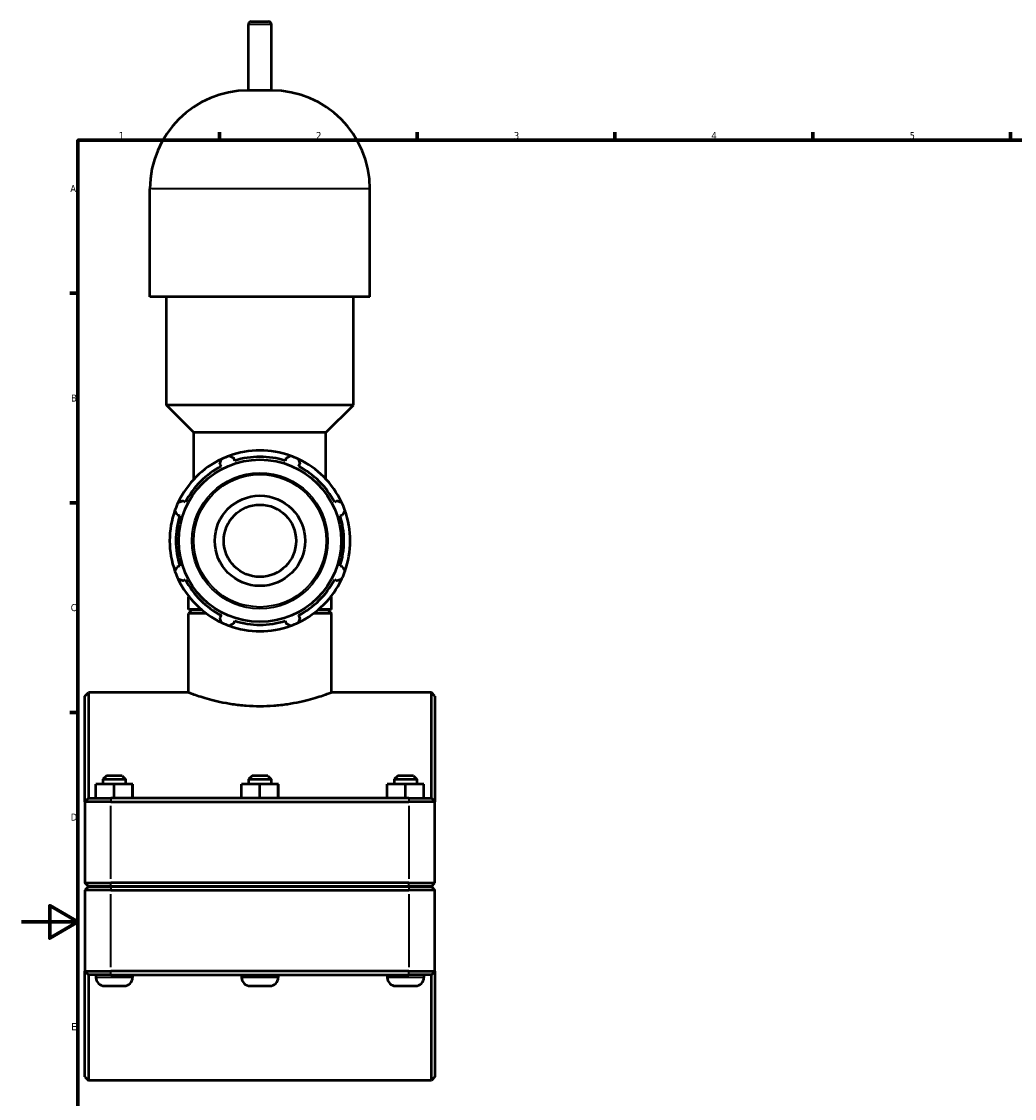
# Model space of a CAD drawing. Header units: millimetres. Extents: x 0 to 1028, y -29 to 1458.
# Tile 2 of 9: x 0 to 352, y 234 to 616. Entities that reach past the tile are written whole.
import ezdxf

# ---------------------------------------------------------------- set-up
doc = ezdxf.new("R2010")
doc.units = ezdxf.units.MM
for name, color, linetype, lineweight in [('Border (ISO)', 7, 'Continuous', 70), ('Visible (ISO)', 7, 'Continuous', 50), ('Visible Narrow (ISO)', 7, 'Continuous', 35)]:
    doc.layers.add(name, color=color, linetype=linetype, lineweight=lineweight)
doc.styles.add('Note Text (ISO)', font='tahoma.ttf')

# ---------------------------------------------------------------- blocks, each defined once
blk = doc.blocks.new('Borders Default Border')
at = {"layer": 'Border (ISO)'}
for p, q in [((70.08, 574), (70.08, 576.9)), ((140.17, 574), (140.17, 576.9)), ((210.25, 574), (210.25, 576.9)), ((280.33, 574), (280.33, 576.9)), ((350.42, 574), (350.42, 576.9)), ((20, 519.75), (17.1, 519.75)), ((20, 445.5), (17.1, 445.5)), ((20, 371.25), (17.1, 371.25))]:
    blk.add_line(p, q, dxfattribs=at)
at = {"layer": 'Border (ISO)', "flags": 128}
for points in [[(20, 20), (20, 574), (821, 574), (821, 20), (20, 20)], [(0, 297), (20, 297), (10, 302.77), (10, 291.23), (20, 297)]]:
    blk.add_lwpolyline(points, dxfattribs=at)
at = {"layer": 'Border (ISO)', "color": 232, "true_color": 0xca0064, "char_height": 2.5, "attachment_point": 7, "style": 'Note Text (ISO)'}
for s, insert in [('1', (34.48, 574.4)), ('2', (104.37, 574.4)), ('3', (174.43, 574.35)), ('4', (244.42, 574.4)), ('5', (314.64, 574.35)), ('A', (17.29, 555.62)), ('B', (17.59, 481.38)), ('C', (17.43, 407.08)), ('D', (17.43, 332.88)), ('E', (17.64, 258.63))]:
    blk.add_mtext(s, dxfattribs=dict(at, insert=insert))

msp = doc.modelspace()

# ---------------------------------------------------------------- linework, layer by layer
at = {"layer": 'Visible (ISO)'}
for p, q in [((80.364, 591.652), (80.364, 615.052)), ((81.364, 616.052), (87.553, 616.052)), ((88.553, 591.652), (88.553, 615.052)), ((88.553, 591.652), (80.364, 591.652)), ((45.507, 518.452), (45.507, 556.795)), ((123.411, 518.452), (123.411, 556.795)), ((123.411, 518.452), (45.507, 518.452)), ((51.349, 480.11), (51.349, 518.452)), ((117.568, 480.11), (117.568, 518.452)), ((117.568, 480.11), (51.349, 480.11)), ((61.087, 470.372), (51.349, 480.11)), ((107.83, 470.372), (117.568, 480.11)), ((107.83, 470.372), (61.087, 470.372)), ((61.087, 453.911), (61.087, 470.372)), ((107.83, 453.911), (107.83, 470.372)), ((70.274, 459.301), (70.717, 458.45)), ((75.51, 460.435), (75.221, 461.351)), ((93.696, 461.351), (93.408, 460.435)), ((98.2, 458.45), (98.643, 459.301)), ((58.061, 445.794), (57.21, 446.237)), ((111.708, 446.237), (110.856, 445.794)), ((55.16, 441.29), (56.076, 441.001)), ((112.841, 441.001), (113.757, 441.29)), ((56.076, 423.103), (55.16, 422.815)), ((113.757, 422.815), (112.841, 423.103)), ((57.21, 417.867), (58.061, 418.311)), ((110.856, 418.311), (111.708, 417.867)), ((59.399, 412.152), (59.14, 412.152)), ((59.14, 407.652), (59.14, 412.152)), ((109.777, 412.152), (109.518, 412.152)), ((109.777, 407.652), (109.777, 412.152)), ((63.755, 407.652), (59.14, 407.652)), ((60.39, 407.552), (59.14, 406.302)), ((59.14, 378.302), (59.14, 406.302)), ((65.46, 406.302), (59.14, 406.302)), ((60.39, 407.552), (63.873, 407.552)), ((70.717, 405.655), (70.274, 404.803)), ((98.643, 404.803), (98.2, 405.655)), ((109.777, 406.302), (103.457, 406.302)), ((105.044, 407.552), (108.527, 407.552)), ((109.777, 407.652), (105.162, 407.652)), ((108.527, 407.552), (109.777, 406.302)), ((109.777, 378.302), (109.777, 406.302)), ((75.221, 402.754), (75.51, 403.67)), ((93.408, 403.67), (93.696, 402.754)), ((22.459, 377.052), (23.709, 378.302)), ((23.709, 378.302), (23.709, 340.802)), ((59.14, 378.302), (23.709, 378.302)), ((145.209, 378.302), (109.777, 378.302)), ((145.209, 340.802), (145.209, 378.302)), ((146.459, 377.052), (145.209, 378.302)), ((22.459, 339.552), (22.459, 377.052)), ((146.459, 377.052), (146.459, 339.552)), ((30.109, 348.802), (28.859, 347.552)), ((28.859, 347.552), (36.859, 347.552)), ((28.859, 347.552), (28.859, 345.802)), ((35.609, 348.802), (30.109, 348.802)), ((35.609, 348.802), (36.859, 347.552)), ((36.859, 347.552), (36.859, 345.802)), ((81.709, 348.802), (80.459, 347.552)), ((80.459, 347.552), (88.459, 347.552)), ((80.459, 347.552), (80.459, 345.802)), ((87.209, 348.802), (81.709, 348.802)), ((87.209, 348.802), (88.459, 347.552)), ((88.459, 347.552), (88.459, 345.802)), ((133.309, 348.802), (132.059, 347.552)), ((132.059, 347.552), (140.059, 347.552)), ((132.059, 347.552), (132.059, 345.802)), ((138.809, 348.802), (133.309, 348.802)), ((138.809, 348.802), (140.059, 347.552)), ((140.059, 347.552), (140.059, 345.802)), ((26.339, 340.802), (26.339, 345.802)), ((32.818, 345.802), (26.339, 345.802)), ((32.818, 340.802), (32.818, 345.802)), ((39.338, 345.802), (32.818, 345.802)), ((39.338, 340.802), (39.338, 345.802)), ((39.379, 345.802), (39.338, 345.802)), ((39.379, 340.802), (39.379, 345.802)), ((77.939, 340.802), (77.939, 345.802)), ((84.418, 345.802), (77.939, 345.802)), ((84.418, 340.802), (84.418, 345.802)), ((90.938, 345.802), (84.418, 345.802)), ((90.938, 340.802), (90.938, 345.802)), ((90.979, 345.802), (90.938, 345.802)), ((90.979, 340.802), (90.979, 345.802)), ((129.539, 340.802), (129.539, 345.802)), ((136.018, 345.802), (129.539, 345.802)), ((136.018, 340.802), (136.018, 345.802)), ((142.538, 345.802), (136.018, 345.802)), ((142.538, 340.802), (142.538, 345.802)), ((142.579, 345.802), (142.538, 345.802)), ((142.579, 340.802), (142.579, 345.802)), ((23.709, 340.802), (22.459, 339.552)), ((23.709, 340.802), (31.659, 340.802)), ((137.259, 340.802), (31.659, 340.802)), ((137.259, 340.802), (145.209, 340.802)), ((145.209, 340.802), (146.459, 339.552)), ((31.659, 339.552), (22.459, 339.552)), ((22.459, 339.552), (22.459, 310.852)), ((31.659, 339.552), (137.259, 339.552)), ((146.459, 339.552), (137.259, 339.552)), ((146.459, 310.852), (146.459, 339.552)), ((23.709, 309.602), (22.459, 310.852)), ((22.459, 310.852), (31.659, 310.852)), ((23.709, 309.502), (22.459, 308.252)), ((31.659, 309.602), (23.709, 309.602)), ((23.709, 309.502), (31.659, 309.502)), ((26.359, 309.602), (26.359, 309.502)), ((137.259, 310.852), (31.659, 310.852)), ((31.659, 309.602), (137.259, 309.602)), ((137.259, 309.502), (31.659, 309.502)), ((39.359, 309.602), (39.359, 309.502)), ((77.959, 309.602), (77.959, 309.502)), ((90.959, 309.602), (90.959, 309.502)), ((129.559, 309.602), (129.559, 309.502)), ((137.259, 310.852), (146.459, 310.852)), ((145.209, 309.602), (137.259, 309.602)), ((137.259, 309.502), (145.209, 309.502)), ((142.559, 309.602), (142.559, 309.502)), ((145.209, 309.602), (146.459, 310.852)), ((145.209, 309.502), (146.459, 308.252)), ((31.659, 308.252), (22.459, 308.252)), ((22.459, 308.252), (22.459, 279.552)), ((31.659, 308.252), (137.259, 308.252)), ((146.459, 308.252), (137.259, 308.252)), ((146.459, 279.552), (146.459, 308.252)), ((22.459, 279.552), (31.659, 279.552)), ((22.459, 242.052), (22.459, 279.552)), ((23.709, 278.302), (22.459, 279.552)), ((137.259, 279.552), (31.659, 279.552)), ((137.259, 279.552), (146.459, 279.552)), ((145.209, 278.302), (146.459, 279.552)), ((146.459, 279.552), (146.459, 242.052)), ((23.709, 278.302), (23.709, 240.802)), ((31.659, 278.302), (23.709, 278.302)), ((26.359, 278.302), (26.359, 277.302)), ((31.659, 278.302), (137.259, 278.302)), ((39.359, 278.302), (39.359, 277.302)), ((77.959, 278.302), (77.959, 277.302)), ((90.959, 278.302), (90.959, 277.302)), ((129.559, 278.302), (129.559, 277.302)), ((145.209, 278.302), (137.259, 278.302)), ((142.559, 278.302), (142.559, 277.302)), ((145.209, 240.802), (145.209, 278.302)), ((29.359, 274.302), (36.359, 274.302)), ((80.959, 274.302), (87.959, 274.302)), ((132.559, 274.302), (139.559, 274.302)), ((22.459, 242.052), (23.709, 240.802)), ((145.209, 240.802), (23.709, 240.802)), ((146.459, 242.052), (145.209, 240.802))]:
    msp.add_line(p, q, dxfattribs=at)
for radius in [28.761, 16, 12.8]:
    msp.add_circle((84.459, 432.052), radius, dxfattribs=at)
for centre, radius, start, end in [((81.364, 615.052), 1, 90, 180), ((87.553, 615.052), 1, 0, 90), ((80.364, 556.795), 34.857, 90, 180), ((88.553, 556.795), 34.857, 0, 90), ((84.459, 432.052), 32, 109.79198, 115.20802), ((84.459, 432.052), 32, 70.20802, 109.79198), ((84.459, 432.052), 29.76, 72.5, 107.5), ((84.459, 432.052), 32, 64.79198, 70.20802), ((84.459, 432.052), 32, 115.20802, 154.79198), ((84.459, 432.052), 29.76, 117.5, 152.5), ((84.459, 432.052), 32, 25.20802, 64.79198), ((84.459, 432.052), 29.76, 27.5, 62.5), ((84.459, 432.052), 32, 160.20802, 199.79198), ((84.459, 432.052), 32, 154.79198, 160.20802), ((84.459, 432.052), 32, 19.79198, 25.20802), ((84.459, 432.052), 32, 340.20802, 19.79198), ((84.459, 432.052), 29.76, 162.5, 197.5), ((84.459, 432.052), 29.76, 342.5, 17.5), ((84.459, 432.052), 32, 199.79198, 205.20802), ((84.459, 432.052), 32, 334.79198, 340.20802), ((84.459, 432.052), 32, 205.20802, 244.79198), ((84.459, 432.052), 29.76, 207.5, 242.5), ((84.459, 432.052), 32, 295.20802, 334.79198), ((84.459, 432.052), 29.76, 297.5, 332.5), ((84.459, 432.052), 32, 244.79198, 250.20802), ((84.459, 432.052), 32, 250.20802, 289.79198), ((84.459, 432.052), 29.76, 252.5, 287.5), ((84.459, 432.052), 32, 289.79198, 295.20802), ((29.359, 277.302), 3, 180, 270), ((36.359, 277.302), 3, 270, 0), ((80.959, 277.302), 3, 180, 270), ((87.959, 277.302), 3, 270, 0), ((132.559, 277.302), 3, 180, 270), ((139.559, 277.302), 3, 270, 0)]:
    msp.add_arc(centre, radius, start, end, dxfattribs=at)
for points, weights in [([(73.623, 462.162), (74.438, 461.748), (75.221, 461.351)], [1, 1.00110742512, 1.00139794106]), ([(93.696, 461.351), (94.479, 461.748), (95.294, 462.162)], [1.00139794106, 1.00110742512, 1]), ([(70.274, 459.301), (70.546, 460.136), (70.83, 461.005)], [1.00139794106, 1.00110742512, 1]), ([(98.088, 461.005), (98.371, 460.136), (98.643, 459.301)], [1, 1.00110742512, 1.00139794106]), ([(55.16, 441.29), (54.763, 442.073), (54.349, 442.888)], [1.00139794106, 1.00110742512, 1]), ([(55.506, 445.681), (56.375, 445.965), (57.21, 446.237)], [1, 1.00110742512, 1.00139794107]), ([(111.708, 446.237), (112.542, 445.965), (113.411, 445.681)], [1.00139794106, 1.00110742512, 1]), ([(114.568, 442.888), (114.154, 442.073), (113.757, 441.29)], [1, 1.00110742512, 1.00139794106]), ([(54.349, 421.217), (54.763, 422.032), (55.16, 422.815)], [1, 1.00110742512, 1.00139794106]), ([(113.757, 422.815), (114.154, 422.032), (114.568, 421.217)], [1.00139794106, 1.00110742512, 1]), ([(57.21, 417.867), (56.375, 418.14), (55.506, 418.423)], [1.00139794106, 1.00110742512, 1]), ([(113.411, 418.423), (112.542, 418.14), (111.708, 417.867)], [1, 1.00110742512, 1.00139794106]), ([(70.83, 403.1), (70.546, 403.969), (70.274, 404.803)], [1, 1.00110742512, 1.00139794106]), ([(98.643, 404.803), (98.371, 403.969), (98.088, 403.1)], [1.00139794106, 1.00110742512, 1]), ([(75.221, 402.754), (74.438, 402.357), (73.623, 401.943)], [1.00139794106, 1.00110742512, 1]), ([(95.294, 401.943), (94.479, 402.357), (93.696, 402.754)], [1, 1.00110742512, 1.00139794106])]:
    msp.add_rational_spline(points, weights, degree=2, dxfattribs=at)
msp.add_open_spline([(59.14, 378.302), (59.14, 378.302), (59.295, 378.245), (59.943, 378.01), (60.436, 377.833), (61.733, 377.388), (62.538, 377.119), (64.391, 376.541), (65.44, 376.231), (67.671, 375.629), (68.932, 375.315), (71.682, 374.721), (73.171, 374.441), (76.284, 373.973), (77.912, 373.784), (81.196, 373.533), (82.852, 373.47), (86.065, 373.47), (87.721, 373.533), (91.005, 373.784), (92.633, 373.973), (95.746, 374.441), (97.235, 374.721), (99.985, 375.315), (101.246, 375.629), (103.477, 376.231), (104.526, 376.541), (106.379, 377.119), (107.184, 377.388), (108.481, 377.833), (108.974, 378.01), (109.622, 378.245), (109.777, 378.302), (109.777, 378.302)], degree=3, knots=[3.8545259, 3.8545259, 3.8545259, 3.8545259, 4.3361709, 4.3361709, 4.8178158, 4.8178158, 5.2994608, 5.2994608, 5.7811058, 5.7811058, 6.2630923, 6.2630923, 6.7450788, 6.7450788, 7.2270653, 7.2270653, 7.7090518, 7.7090518, 8.1910383, 8.1910383, 8.6730248, 8.6730248, 9.1550113, 9.1550113, 9.6369978, 9.6369978, 10.1186428, 10.1186428, 10.6002877, 10.6002877, 11.0819327, 11.0819327, 11.5635777, 11.5635777, 11.5635777, 11.5635777], dxfattribs=at)
at = {"layer": 'Visible Narrow (ISO)'}
for p, q in [((88.503, 615.052), (80.414, 615.052)), ((122.931, 556.795), (45.986, 556.795)), ((31.659, 340.74), (31.659, 339.615)), ((137.259, 340.74), (137.259, 339.615)), ((31.659, 312.287), (31.659, 338.117)), ((137.259, 338.117), (137.259, 312.287)), ((31.659, 309.665), (31.659, 310.79)), ((31.659, 309.44), (31.659, 308.315)), ((137.259, 309.665), (137.259, 310.79)), ((137.259, 309.44), (137.259, 308.315)), ((31.659, 280.987), (31.659, 306.817)), ((137.259, 306.817), (137.259, 280.987)), ((31.659, 278.365), (31.659, 279.49)), ((137.259, 278.365), (137.259, 279.49)), ((39.279, 277.302), (26.439, 277.302)), ((90.879, 277.302), (78.039, 277.302)), ((142.479, 277.302), (129.639, 277.302))]:
    msp.add_line(p, q, dxfattribs=at)
for radius in [24.093, 23.463]:
    msp.add_circle((84.459, 432.052), radius, dxfattribs=at)

# ---------------------------------------------------------------- block references
msp.add_blockref('Borders Default Border', (0, 0))

doc.saveas('drawing.dxf')
